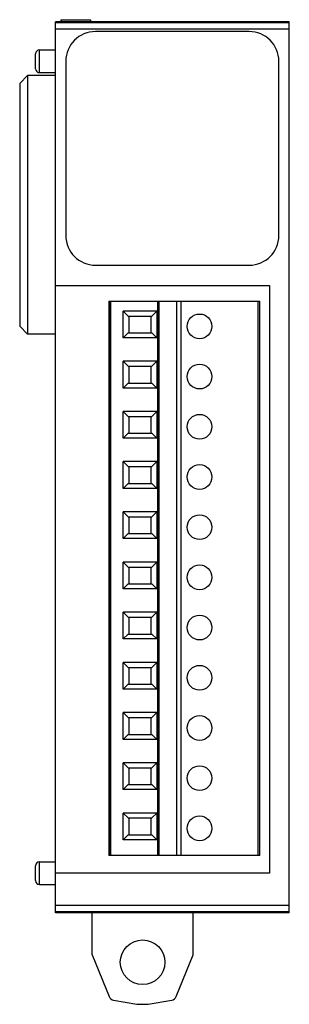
# Model space of a CAD drawing. Header units: millimetres. Extents: x 28.8 to 56, y 8.4 to 107.8.
import ezdxf

# ---------------------------------------------------------------- set-up
doc = ezdxf.new("R2010")
doc.units = ezdxf.units.MM
doc.header["$LTSCALE"] = 7.620631
doc.layers.get('0').update_dxf_attribs({"linetype": 'CONTINUOUS'})

msp = doc.modelspace()

# ---------------------------------------------------------------- linework, layer by layer
at = {"color": 7, "linetype": 'CONTINUOUS'}
for p, q in [((32.404, 17.621), (32.404, 107.621)), ((56.004, 107.621), (32.404, 107.621)), ((56.004, 107.492), (32.404, 107.492)), ((32.954, 107.821), (32.954, 107.621)), ((32.954, 107.821), (35.954, 107.821)), ((35.954, 107.821), (35.954, 107.621)), ((56.004, 17.621), (56.004, 107.621)), ((32.404, 106.892), (56.004, 106.892)), ((51.955, 106.621), (36.454, 106.621)), ((30.804, 102.472), (30.804, 104.77)), ((30.804, 104.77), (32.404, 104.77)), ((30.404, 102.872), (30.404, 104.37)), ((33.454, 103.621), (33.454, 86.021)), ((54.954, 86.021), (54.954, 103.621)), ((30.804, 102.472), (32.404, 102.472)), ((28.804, 101.372), (29.604, 102.172)), ((29.604, 102.172), (29.604, 76.07)), ((32.404, 102.172), (29.604, 102.172)), ((28.804, 101.372), (28.804, 76.87)), ((36.454, 83.021), (51.955, 83.021)), ((32.404, 80.989), (54.022, 80.989)), ((54.022, 80.989), (54.022, 21.603)), ((37.789, 79.389), (37.789, 23.389)), ((37.789, 79.389), (53.035, 79.389)), ((37.859, 79.389), (37.859, 23.389)), ((38.011, 23.389), (38.011, 79.389)), ((42.711, 79.389), (42.711, 23.389)), ((42.725, 79.389), (42.725, 23.389)), ((42.812, 23.389), (42.812, 79.389)), ((42.855, 79.389), (42.855, 23.389)), ((44.635, 79.389), (44.635, 23.389)), ((45.087, 23.389), (45.087, 79.389)), ((52.835, 79.389), (52.835, 23.389)), ((53.035, 23.389), (53.035, 79.389)), ((39.246, 75.69), (39.246, 78.39)), ((39.743, 77.89), (39.246, 78.39)), ((42.646, 78.39), (39.246, 78.39)), ((39.743, 77.89), (42.142, 77.89)), ((39.842, 76.19), (39.842, 77.89)), ((42.023, 77.89), (42.023, 76.19)), ((42.042, 77.89), (42.042, 76.19)), ((42.646, 78.39), (42.142, 77.89)), ((42.646, 78.39), (42.646, 75.69)), ((28.804, 76.87), (29.604, 76.07)), ((32.404, 76.07), (29.604, 76.07)), ((39.246, 75.69), (39.743, 76.19)), ((42.646, 75.69), (39.246, 75.69)), ((39.743, 76.19), (42.142, 76.19)), ((42.142, 76.19), (42.646, 75.69)), ((39.246, 70.62), (39.246, 73.32)), ((39.743, 72.82), (39.246, 73.32)), ((42.646, 73.32), (39.246, 73.32)), ((39.743, 72.82), (42.142, 72.82)), ((39.842, 71.12), (39.842, 72.82)), ((42.023, 72.82), (42.023, 71.12)), ((42.042, 72.82), (42.042, 71.12)), ((42.646, 73.32), (42.142, 72.82)), ((42.646, 73.32), (42.646, 70.62)), ((39.246, 70.62), (39.743, 71.12)), ((42.646, 70.62), (39.246, 70.62)), ((39.743, 71.12), (42.142, 71.12)), ((42.142, 71.12), (42.646, 70.62)), ((39.246, 65.55), (39.246, 68.25)), ((39.743, 67.75), (39.246, 68.25)), ((42.646, 68.25), (39.246, 68.25)), ((39.743, 67.75), (42.142, 67.75)), ((39.842, 66.05), (39.842, 67.75)), ((42.023, 67.75), (42.023, 66.05)), ((42.042, 67.75), (42.042, 66.05)), ((42.646, 68.25), (42.142, 67.75)), ((42.646, 68.25), (42.646, 65.55)), ((39.246, 65.55), (39.743, 66.05)), ((39.743, 66.05), (42.142, 66.05)), ((42.142, 66.05), (42.646, 65.55)), ((42.646, 65.55), (39.246, 65.55)), ((39.246, 60.48), (39.246, 63.18)), ((39.743, 62.68), (39.246, 63.18)), ((42.646, 63.18), (39.246, 63.18)), ((39.743, 62.68), (42.142, 62.68)), ((39.842, 60.98), (39.842, 62.68)), ((42.023, 62.68), (42.023, 60.98)), ((42.042, 62.68), (42.042, 60.98)), ((42.646, 63.18), (42.142, 62.68)), ((42.646, 63.18), (42.646, 60.48)), ((39.246, 60.48), (39.743, 60.98)), ((39.743, 60.98), (42.142, 60.98)), ((42.142, 60.98), (42.646, 60.48)), ((42.646, 60.48), (39.246, 60.48)), ((39.246, 55.41), (39.246, 58.11)), ((42.646, 58.11), (39.246, 58.11)), ((39.743, 57.61), (39.246, 58.11)), ((42.646, 58.11), (42.142, 57.61)), ((42.646, 58.11), (42.646, 55.41)), ((39.743, 57.61), (42.142, 57.61)), ((39.842, 55.91), (39.842, 57.61)), ((42.023, 57.61), (42.023, 55.91)), ((42.042, 57.61), (42.042, 55.91)), ((39.246, 55.41), (39.743, 55.91)), ((39.743, 55.91), (42.142, 55.91)), ((42.142, 55.91), (42.646, 55.41)), ((42.646, 55.41), (39.246, 55.41)), ((39.246, 50.34), (39.246, 53.04)), ((42.646, 53.04), (39.246, 53.04)), ((39.743, 52.54), (39.246, 53.04)), ((42.646, 53.04), (42.142, 52.54)), ((42.646, 53.04), (42.646, 50.34)), ((39.743, 52.54), (42.142, 52.54)), ((39.842, 50.84), (39.842, 52.54)), ((42.023, 52.54), (42.023, 50.84)), ((42.042, 52.54), (42.042, 50.84)), ((39.246, 50.34), (39.743, 50.84)), ((39.743, 50.84), (42.142, 50.84)), ((42.142, 50.84), (42.646, 50.34)), ((42.646, 50.34), (39.246, 50.34)), ((42.646, 47.97), (39.246, 47.97)), ((39.743, 47.47), (39.246, 47.97)), ((39.246, 45.27), (39.246, 47.97)), ((42.646, 47.97), (42.142, 47.47)), ((42.646, 47.97), (42.646, 45.27)), ((39.743, 47.47), (42.142, 47.47)), ((39.842, 45.77), (39.842, 47.47)), ((42.023, 47.47), (42.023, 45.77)), ((42.042, 47.47), (42.042, 45.77)), ((39.246, 45.27), (39.743, 45.77)), ((39.743, 45.77), (42.142, 45.77)), ((42.142, 45.77), (42.646, 45.27)), ((42.646, 45.27), (39.246, 45.27)), ((42.646, 42.9), (39.246, 42.9)), ((39.743, 42.4), (39.246, 42.9)), ((39.246, 40.2), (39.246, 42.9)), ((42.646, 42.9), (42.142, 42.4)), ((42.646, 42.9), (42.646, 40.2)), ((39.743, 42.4), (42.142, 42.4)), ((39.842, 40.7), (39.842, 42.4)), ((42.023, 42.4), (42.023, 40.7)), ((42.042, 42.4), (42.042, 40.7)), ((39.246, 40.2), (39.743, 40.7)), ((42.646, 40.2), (39.246, 40.2)), ((39.743, 40.7), (42.142, 40.7)), ((42.142, 40.7), (42.646, 40.2)), ((42.646, 37.83), (39.246, 37.83)), ((39.743, 37.33), (39.246, 37.83)), ((39.246, 35.13), (39.246, 37.83)), ((42.646, 37.83), (42.142, 37.33)), ((42.646, 37.83), (42.646, 35.13)), ((39.743, 37.33), (42.142, 37.33)), ((39.842, 35.63), (39.842, 37.33)), ((42.023, 37.33), (42.023, 35.63)), ((42.042, 37.33), (42.042, 35.63)), ((39.246, 35.13), (39.743, 35.63)), ((42.646, 35.13), (39.246, 35.13)), ((39.743, 35.63), (42.142, 35.63)), ((42.142, 35.63), (42.646, 35.13)), ((42.646, 32.76), (39.246, 32.76)), ((39.743, 32.26), (39.246, 32.76)), ((39.246, 30.06), (39.246, 32.76)), ((39.743, 32.26), (42.142, 32.26)), ((39.842, 30.56), (39.842, 32.26)), ((42.023, 32.26), (42.023, 30.56)), ((42.042, 32.26), (42.042, 30.56)), ((42.646, 32.76), (42.142, 32.26)), ((42.646, 32.76), (42.646, 30.06)), ((39.246, 30.06), (39.743, 30.56)), ((42.646, 30.06), (39.246, 30.06)), ((39.743, 30.56), (42.142, 30.56)), ((42.142, 30.56), (42.646, 30.06)), ((42.646, 27.69), (39.246, 27.69)), ((39.743, 27.19), (39.246, 27.69)), ((39.246, 24.99), (39.246, 27.69)), ((39.743, 27.19), (42.142, 27.19)), ((39.842, 25.49), (39.842, 27.19)), ((42.023, 27.19), (42.023, 25.49)), ((42.042, 27.19), (42.042, 25.49)), ((42.646, 27.69), (42.142, 27.19)), ((42.646, 27.69), (42.646, 24.99)), ((39.246, 24.99), (39.743, 25.49)), ((42.646, 24.99), (39.246, 24.99)), ((39.743, 25.49), (42.142, 25.49)), ((42.142, 25.49), (42.646, 24.99)), ((53.035, 23.389), (37.789, 23.389)), ((30.404, 20.872), (30.404, 22.37)), ((30.804, 22.77), (32.404, 22.77)), ((30.804, 20.472), (30.804, 22.77)), ((54.022, 21.603), (32.404, 21.603)), ((30.804, 20.472), (32.404, 20.472)), ((56.004, 18.35), (32.404, 18.35)), ((32.404, 17.75), (56.004, 17.75)), ((56.004, 17.621), (32.404, 17.621)), ((36.114, 13.371), (36.114, 17.621)), ((46.294, 13.371), (46.294, 17.621)), ((36.114, 13.371), (37.818, 9.154)), ((44.59, 9.154), (46.294, 13.371)), ((38.27, 8.788), (40.634, 8.371)), ((40.634, 8.371), (41.774, 8.371)), ((41.774, 8.371), (44.138, 8.788))]:
    msp.add_line(p, q, dxfattribs=at)
for centre, radius in [((46.947, 76.843), 1.25), ((46.947, 71.773), 1.25), ((46.947, 66.703), 1.25), ((46.947, 61.633), 1.25), ((46.947, 56.563), 1.25), ((46.947, 51.493), 1.25), ((46.947, 46.423), 1.25), ((46.947, 41.353), 1.25), ((46.947, 36.283), 1.25), ((46.947, 31.213), 1.25), ((46.947, 26.143), 1.25), ((41.204, 12.621), 2.25)]:
    msp.add_circle(centre, radius, dxfattribs=at)
for centre, start, end in [((30.804, 104.37), 90, 180), ((30.804, 102.872), 180, 270), ((30.804, 22.37), 90, 180), ((30.804, 20.872), 180, 270)]:
    msp.add_arc(centre, 0.4, start, end, dxfattribs=at)
for centre, major_axis, ratio, start_param, end_param in [((36.455, 103.621), (2.122, -2.122), 0.999695, 8.639532, 10.210024), ((51.954, 103.621), (-2.122, -2.122), 0.999695, 8.639532, 10.210024), ((36.455, 86.021), (2.122, 2.122), 0.999695, 8.639532, 10.210024), ((51.954, 86.021), (-2.122, 2.122), 0.999695, 8.639532, 10.210024), ((38.374, 9.379), (0.6, 0), 0.999925, -2.75762, -1.745329), ((44.034, 9.379), (-0.6, 0), 0.999925, 1.745329, 2.75762)]:
    msp.add_ellipse(centre, major_axis=major_axis, ratio=ratio, start_param=start_param, end_param=end_param, dxfattribs=at)

doc.saveas('drawing.dxf')
